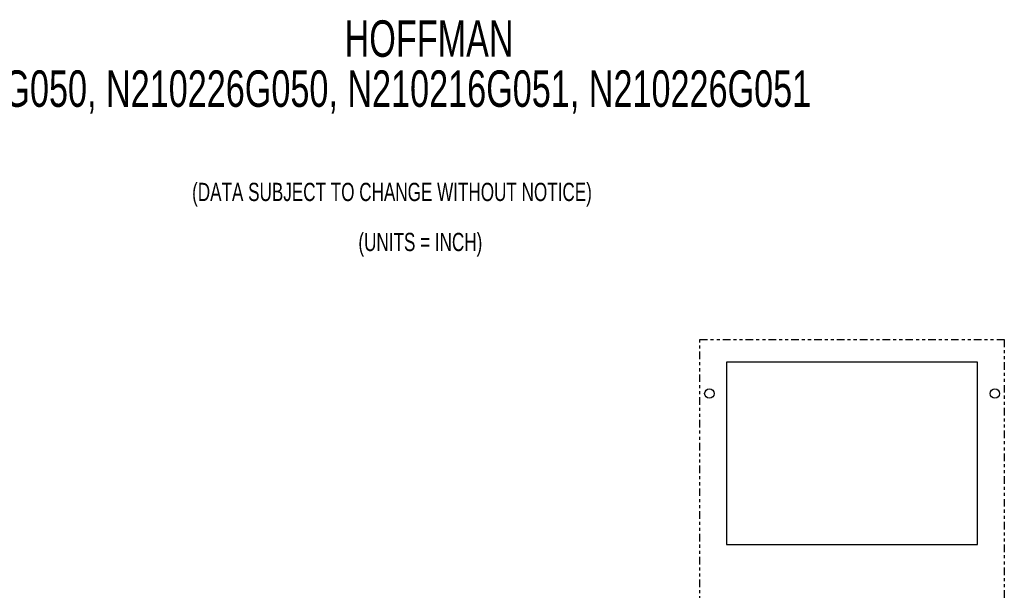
# Model space of a CAD drawing. Extents: x 2 to 63.8, y 0.7 to 42.
# Tile 7 of 7: x 29.9 to 62.3, y 23.2 to 42. Entities that reach past the tile are written whole.
import ezdxf

# ---------------------------------------------------------------- set-up
doc = ezdxf.new("R2010")
doc.units = 0
doc.linetypes.add('PHANTOM', pattern=[0.5, 0.25, -0.05, 0.05, -0.05, 0.05, -0.05])
doc.layers.add('ACCESSORIES', color=11, linetype='CONTINUOUS')
doc.layers.add('TEXT', color=7, linetype='CONTINUOUS')
doc.styles.add('SLDTEXTSTYLE0', font='TXT', dxfattribs={"width": 0.7})

# ---------------------------------------------------------------- blocks, each defined once
blk = doc.blocks.new('SW_NOTE_1')
at = {"layer": 'TEXT', "color": 0, "linetype": 'CONTINUOUS', "style": 'SLDTEXTSTYLE0', "width": 0.7}
for s, p in [('(DATA SUBJECT TO CHANGE WITHOUT NOTICE)', (1.512, 0.173)), ('(UNITS = INCH)', (6.976, -1.473))]:
    blk.add_text(s, height=0.6, dxfattribs=at).set_placement(p)

msp = doc.modelspace()

# ---------------------------------------------------------------- linework, layer by layer
at = {"layer": 'ACCESSORIES', "linetype": 'PHANTOM'}
for p, q in [((52.283, 10.583), (52.283, 31.483)), ((52.283, 31.483), (62.283, 31.483)), ((62.283, 31.483), (62.283, 10.583))]:
    msp.add_line(p, q, dxfattribs=at)
at = {"layer": 'ACCESSORIES', "linetype": 'CONTINUOUS'}
for p, q in [((61.408, 30.733), (53.158, 30.733)), ((53.158, 30.733), (53.158, 24.733)), ((61.408, 24.733), (61.408, 30.733)), ((53.158, 24.733), (61.408, 24.733))]:
    msp.add_line(p, q, dxfattribs=at)
for centre in [(52.593, 29.703), (61.973, 29.703)]:
    msp.add_circle(centre, 0.156, dxfattribs=at)

# ---------------------------------------------------------------- block references
at = {"layer": 'TEXT'}
msp.add_blockref('SW_NOTE_1', (34.084, 35.861), dxfattribs=at)

# ---------------------------------------------------------------- texts
at = {"layer": 'TEXT', "color": 0, "linetype": 'CONTINUOUS', "style": 'SLDTEXTSTYLE0', "width": 0.7}
for s, p in [('HOFFMAN', (40.606, 40.778)), ('N210216G050, N210226G050, N210216G051, N210226G051', (24.836, 39.132))]:
    msp.add_text(s, height=1.2, dxfattribs=at).set_placement(p)

doc.saveas('drawing.dxf')
